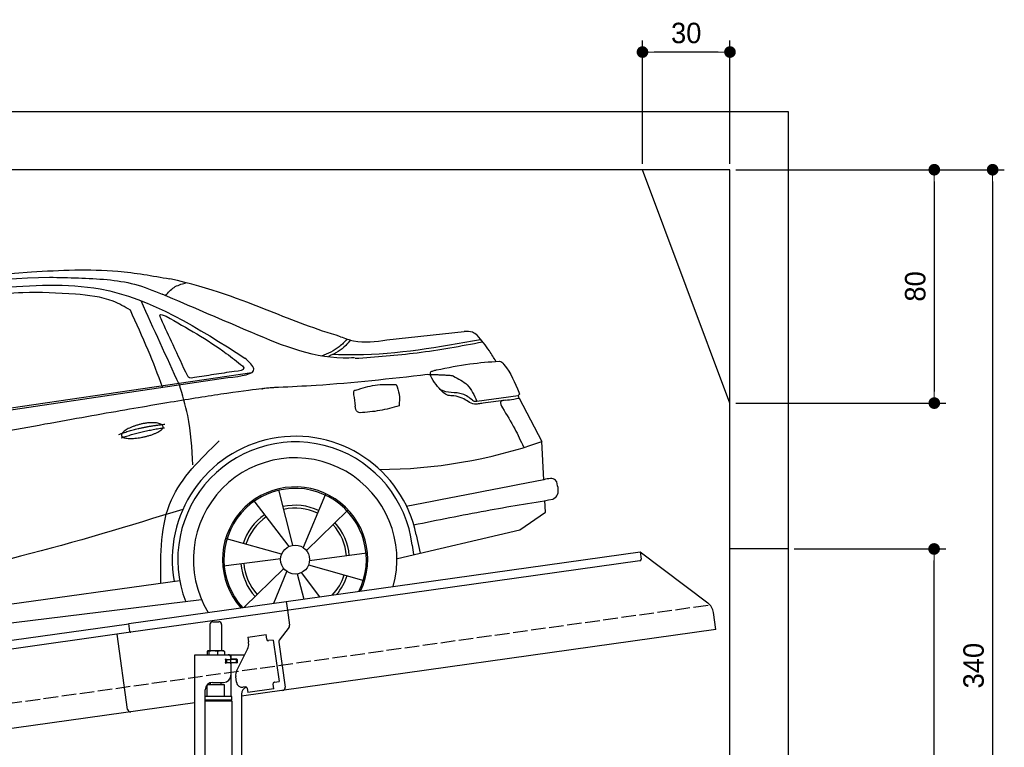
# Model space of a CAD drawing. Extents: x -311 to 6440, y -544 to 5764.
# Tile 6 of 6: x 3065 to 6440, y 3270 to 5764. Entities that reach past the tile are written whole.
import ezdxf

# ---------------------------------------------------------------- set-up
doc = ezdxf.new("R2010")
doc.units = 0
doc.header["$LTSCALE"] = 10
doc.header["$MEASUREMENT"] = 0
doc.linetypes.add('GEN3', pattern=[6.25, 5, -1.25])
doc.layers.get('0').update_dxf_attribs({"linetype": 'CONTINUOUS'})
doc.layers.get('DEFPOINTS').update_dxf_attribs({"linetype": 'CONTINUOUS'})
for name, color, linetype in [('3', 6, 'GEN3'), ('CAR', 1, 'CONTINUOUS'), ('SICHTBARE_KANTEN_DIN_', 7, 'CONTINUOUS')]:
    doc.layers.add(name, color=color, linetype=linetype)
doc.layers.add('AM_0', color=7, linetype='CONTINUOUS', lineweight=30)
doc.layers.add('AM_5', color=3, linetype='CONTINUOUS', lineweight=15)
doc.dimstyles.new('KLAUS_DXF', dxfattribs={"dimscale": 20, "dimtxt": 3.5, "dimasz": 2, "dimexe": 2, "dimexo": 1, "dimgap": 1.5, "dimtad": 1, "dimlfac": 0.1, "dimdsep": 46, "dimtxsty": 'STANDARD', "dimblk": 'DOT', "dimcen": 2, "dimclrd": 256, "dimclre": 256, "dimclrt": 2, "dimadec": 0, "dimazin": 0, "dimtfac": 1, "dimtmove": 2, "dimatfit": 3, "dimfxl": 1, "dimtolj": 1, "dimarcsym": 0})

# ---------------------------------------------------------------- blocks, each defined once
blk = doc.blocks.new('car_150_')
at = {"layer": 'CAR'}
for p, q in [((6993.7, 5277.2), (7129.2, 5288.8)), ((8349.8, 5065.2), (8614.8, 5095.9)), ((5703.5, 4603.8), (7806, 4931.3)), ((5748.6, 4619.9), (7887.1, 4949.3)), ((8659.8, 4857.1), (8801.1, 4877.5)), ((8805, 4869.2), (8883.2, 4720.4)), ((8891.2, 4589.9), (8883.2, 4720.4)), ((8033.2, 4358.3), (7982.9, 4548.5)), ((8143.1, 4534), (8068.7, 4350.5)), ((7897.5, 4510.1), (8019.3, 4353.9)), ((8898.1, 4478.2), (8895.6, 4518.3)), ((8079.5, 4340.6), (8219, 4479.2)), ((8810.7, 4417.6), (8898.1, 4478.2)), ((8391.6, 4316.2), (8810.7, 4417.6)), ((8455.6, 4397.8), (8469.1, 4334.6)), ((7994.7, 4327.2), (7804.9, 4378.7)), ((8442.3, 4361.7), (8446.4, 4329.7)), ((8286.5, 4333.3), (8090.4, 4305.9)), ((7795.4, 4285.5), (7991.5, 4312.9)), ((8087.2, 4291.6), (8277, 4240.1)), ((8002.4, 4278.2), (7867.9, 4144.6)), ((7969.2, 4159.6), (8013.2, 4268.3)), ((8048.7, 4260.5), (8071.6, 4173.8)), ((8127.2, 4182.1), (8062.7, 4264.8)), ((7646, 4233.7), (5761.2, 3956.2)), ((5689.3, 3904.2), (7721.3, 4169.7))]:
    blk.add_line(p, q, dxfattribs=at)
blk.add_circle((8041, 4309.4), 49.6, dxfattribs=at)
for centre, radius, start, end in [((8042.2, 4309.4), 422.7, 12.065, 190.707), ((8042.2, 4309.4), 403.4, 7.4461, 201.5292), ((8307.4, 6330.9), 1710.3, 270.6601, 289.6726), ((8041, 4309.4), 348.9, 345.0424, 211.6777), ((8041, 4309.4), 249, 334.6275, 221.995), ((8041, 4309.4), 244.1, 333.8517, 222.7626), ((8041, 4309.4), 186.2, 64.7762, 103.2667), ((8041, 4309.4), 186.2, 124.7762, 163.2667), ((8041, 4309.4), 176.5, 64.6018, 103.1816), ((8041, 4309.4), 176.5, 124.6018, 163.1816), ((8041, 4309.4), 176.5, 4.6018, 43.1816), ((8041, 4309.4), 186.2, 4.7762, 43.2667), ((8041, 4309.4), 186.2, 184.7762, 223.2667), ((8041, 4309.4), 176.5, 184.6018, 223.1816), ((8041, 4309.4), 176.5, 316.6896, 343.1816), ((8041, 4309.4), 186.2, 320.3371, 343.2667)]:
    blk.add_arc(centre, radius, start, end, dxfattribs=at)
for points, degree, knots in [([(7129.2, 5288.8), (7228.1, 5294.9), (7387.4, 5304.7), (7544.3, 5278.3), (7603.8, 5268.4)], 3, [0, 0, 0, 0, 296.050466, 476.332401, 476.332401, 476.332401, 476.332401]), ([(6590.3, 5194.3), (6790.1, 5231.4), (7055.2, 5280.6), (7323.2, 5267.8), (7389.2, 5264.7)], 3, [0, 0, 0, 0, 605.994997, 803.781644, 803.781644, 803.781644, 803.781644]), ([(8191, 5074.7), (8107.9, 5098.3), (7930.3, 5167), (7746.4, 5237.4), (7603.8, 5268.4)], 3, [5.571538, 5.571538, 5.571538, 5.571538, 32.165526, 64.936902, 64.936902, 64.936902, 64.936902]), ([(7010.2, 5233), (7130.8, 5242.4), (7438, 5266.3), (7702.5, 5100), (7863.2, 4999)], 3, [0, 0, 0, 0, 355.261483, 904.814862, 904.814862, 904.814862, 904.814862]), ([(7389.2, 5264.7), (7420.8, 5260.7), (7486.1, 5252.6), (7547.1, 5227.9), (7578.6, 5215.1)], 3, [0, 0, 0, 0, 95.129403, 196.544102, 196.544102, 196.544102, 196.544102]), ([(7590.1, 5210.4), (7598.8, 5221.2), (7616.6, 5243), (7643.8, 5250.6), (7657.5, 5254.4)], 3, [0, 0, 0, 0, 40.483158, 82.304269, 82.304269, 82.304269, 82.304269]), ([(7280.4, 5213.4), (7220.4, 5216.3), (7078, 5223.2), (6937, 5200.9), (6855.4, 5188)], 3, [0, 0, 0, 0, 179.578451, 426.729981, 426.729981, 426.729981, 426.729981]), ([(7469.5, 5159.8), (7450.1, 5170.8), (7392.1, 5203.7), (7325, 5209.6), (7280.4, 5213.4)], 3, [0, 0, 0, 0, 66.345015, 198.470892, 198.470892, 198.470892, 198.470892]), ([(8238.8, 5002.4), (8225.9, 5001.9), (8097.3, 4997.4), (7874.9, 5091.2), (7673.8, 5175.3), (7578.6, 5215.1)], 3, [0, 0, 0, 0, 38.601997, 385.248101, 697.121472, 697.121472, 697.121472, 697.121472]), ([(7582.2, 4896.4), (7565.7, 4939), (7531.3, 5028.2), (7490.7, 5114.7), (7469.5, 5159.8)], 3, [0, 0, 0, 0, 136.989327, 286.582756, 286.582756, 286.582756, 286.582756]), ([(7575.1, 5131.1), (7572.7, 5136.8), (7566.4, 5151.1), (7582.7, 5144.2), (7592.5, 5140)], 3, [0, 0, 0, 0, 14.214257, 36.026738, 36.026738, 36.026738, 36.026738]), ([(7668, 4935.3), (7650.2, 4969.8), (7620.8, 5036.6), (7588.5, 5099.8), (7575.1, 5131.1)], 3, [2.591518, 2.591518, 2.591518, 2.591518, 14.396583, 24.038621, 24.038621, 24.038621, 24.038621]), ([(7592.5, 5140), (7663.4, 5100.7), (7754.6, 5050.2), (7836.7, 4986.2), (7855.1, 4971.8)], 3, [0, 0, 0, 0, 242.296972, 312.074439, 312.074439, 312.074439, 312.074439]), ([(8213.4, 5067), (8204.8, 5057.5), (8180.8, 5030.7), (8147.4, 5016.7), (8125.8, 5007.6)], 3, [0, 0, 0, 0, 37.936628, 106.922734, 106.922734, 106.922734, 106.922734]), ([(8224.6, 5063.8), (8219.5, 5057.3), (8207.5, 5042.1), (8182.3, 5022), (8161, 5011.9), (8149.7, 5006.6)], 3, [0, 0, 0, 0, 24.71914, 58.083873, 95.394075, 95.394075, 95.394075, 95.394075]), ([(8163.6, 5014.3), (8190.3, 5013.8), (8360.5, 5010.7), (8528.5, 5042.5), (8670.3, 5069.3)], 3, [0, 0, 0, 0, 79.824219, 510.28314, 510.28314, 510.28314, 510.28314]), ([(8191, 5074.7), (8205.8, 5069.3), (8256.7, 5050.7), (8311.1, 5059.2), (8349.8, 5065.2)], 3, [0, 0, 0, 0, 46.804205, 160.961784, 160.961784, 160.961784, 160.961784]), ([(8659.2, 5083.2), (8653.8, 5087.2), (8640.8, 5096.8), (8624.4, 5096.2), (8614.8, 5095.9)], 3, [0, 0, 0, 0, 19.609343, 47.348199, 47.348199, 47.348199, 47.348199]), ([(8723.8, 4994.4), (8716.5, 5006.5), (8697.8, 5038.1), (8673.9, 5066), (8659.2, 5083.2)], 3, [0, 0, 0, 0, 42.278278, 110.016544, 110.016544, 110.016544, 110.016544]), ([(8240.9, 5001), (8312.1, 5006.7), (8458.8, 5018.5), (8603.3, 5046.3), (8677.8, 5060.7)], 3, [0, 0, 0, 0, 213.973217, 441.202015, 441.202015, 441.202015, 441.202015]), ([(7806, 4931.3), (7851.9, 4937.1), (7921.3, 4946), (7877.9, 4985.6), (7863.2, 4999)], 3, [0, 0, 0, 0, 93.644646, 141.842533, 141.842533, 141.842533, 141.842533]), ([(7855.1, 4971.8), (7856.9, 4969.4), (7866.6, 4956.8), (7844.9, 4954.5), (7827.4, 4952.7)], 3, [0, 0, 0, 0, 8.218705, 42.579443, 42.579443, 42.579443, 42.579443]), ([(8504.4, 4958.4), (8507.8, 4959.8), (8513.2, 4962), (8519, 4963.1), (8521.1, 4963.5)], 3, [0, 0, 0, 0, 10.993467, 17.505662, 17.505662, 17.505662, 17.505662]), ([(8521.1, 4963.5), (8558.7, 4971.4), (8629.4, 4986.3), (8701.3, 4992.4), (8734.9, 4995.3)], 3, [0, 0, 0, 0, 115.283952, 216.335245, 216.335245, 216.335245, 216.335245]), ([(8734.9, 4995.3), (8735.5, 4995.3), (8742.3, 4994.7), (8774, 4959.5), (8789.9, 4921.4), (8803.6, 4888.9)], 3, [0, 0, 0, 0, 1.734697, 20.495648, 128.700618, 128.700618, 128.700618, 128.700618]), ([(7690.7, 4930.9), (7682.9, 4929), (7673.3, 4926.7), (7668.9, 4934), (7668, 4935.3)], 3, [0, 0, 0, 0, 20.033107, 24.561149, 24.561149, 24.561149, 24.561149]), ([(7827.4, 4952.7), (7804.1, 4948.8), (7758.6, 4941.2), (7712.9, 4934.3), (7690.7, 4930.9)], 3, [0, 0, 0, 0, 70.948783, 138.444185, 138.444185, 138.444185, 138.444185]), ([(8489.1, 4946.9), (8362.2, 4931.3), (8192.7, 4910.5), (8022.3, 4901.3), (7979.4, 4899)], 3, [0, 0, 0, 0, 383.276615, 511.9713, 511.9713, 511.9713, 511.9713]), ([(8499.4, 4953.2), (8499.6, 4954.1), (8500.1, 4956.8), (8502.7, 4957.8), (8504.4, 4958.4)], 3, [0, 0, 0, 0, 2.821477, 7.666518, 7.666518, 7.666518, 7.666518]), ([(8514.3, 4920.1), (8507.6, 4929.7), (8500.3, 4940.1), (8499.5, 4952.2), (8499.4, 4953.2)], 3, [0, 0, 0, 0, 33.566473, 36.446484, 36.446484, 36.446484, 36.446484]), ([(8578.5, 4942.4), (8595.8, 4933.8), (8633.1, 4915.4), (8650.5, 4877.5), (8659.8, 4857.1)], 3, [0, 0, 0, 0, 56.143574, 121.02194, 121.02194, 121.02194, 121.02194]), ([(7687.8, 4631.1), (7684.2, 4688.1), (7678.4, 4781.5), (7650.4, 4870.6), (7639.4, 4905.3)], 3, [0, 0, 0, 0, 170.454794, 279.374153, 279.374153, 279.374153, 279.374153]), ([(8244.9, 4892.1), (8266.5, 4899), (8311.3, 4913.4), (8358.3, 4912.8), (8382.6, 4912.4)], 3, [0, 0, 0, 0, 67.706114, 140.005181, 140.005181, 140.005181, 140.005181]), ([(8382.6, 4912.4), (8386.9, 4901.5), (8396, 4877.8), (8394.2, 4852.5), (8393.3, 4838.9)], 3, [0, 0, 0, 0, 34.900949, 75.090232, 75.090232, 75.090232, 75.090232]), ([(8645.2, 4860.1), (8634.4, 4868.9), (8603, 4892.4), (8542.9, 4879.7), (8521, 4910.7), (8514.3, 4920.1)], 3, [0.658544, 0.658544, 0.658544, 0.658544, 4.748765, 12.290755, 15.589596, 15.589596, 15.589596, 15.589596]), ([(8581.1, 4874.9), (8574.1, 4874.8), (8553.6, 4874.6), (8539.3, 4890.4), (8529.9, 4900.7)], 3, [0, 0, 0, 0, 20.376363, 59.606847, 59.606847, 59.606847, 59.606847]), ([(8245.8, 4892.2), (8242.8, 4891.2), (8235.4, 4888.9), (8236.5, 4880.8), (8237.1, 4876.1)], 3, [0, 0, 0, 0, 8.69426, 20.870259, 20.870259, 20.870259, 20.870259]), ([(8629.7, 4855.7), (8623.1, 4860), (8608.2, 4869.6), (8590.8, 4873), (8581.1, 4874.9)], 3, [0, 0, 0, 0, 23.382166, 52.652276, 52.652276, 52.652276, 52.652276]), ([(8759.3, 4861.5), (8751.5, 4860.6), (8734.7, 4858.6), (8743.2, 4843.3), (8747.8, 4835.1)], 3, [0, 0, 0, 0, 18.78232, 40.52492, 40.52492, 40.52492, 40.52492]), ([(8757.3, 4861.2), (8766.9, 4862.5), (8782.9, 4864.6), (8798.7, 4867.9), (8805, 4869.2)], 3, [0, 0, 0, 0, 29.138804, 48.348385, 48.348385, 48.348385, 48.348385]), ([(8803.6, 4888.9), (8804.6, 4886.7), (8806.7, 4882.3), (8803, 4879.1), (8801.1, 4877.5)], 3, [0, 0, 0, 0, 6.560892, 13.117252, 13.117252, 13.117252, 13.117252]), ([(8260.3, 4814.7), (8256.8, 4815.3), (8246, 4817.1), (8244, 4829), (8242.7, 4837)], 3, [0, 0, 0, 0, 9.934216, 31.059147, 31.059147, 31.059147, 31.059147]), ([(8393.3, 4838.9), (8371.3, 4832.7), (8327.5, 4820.2), (8282.1, 4816.4), (8259.4, 4814.5)], 3, [0, 0, 0, 0, 68.25117, 136.398239, 136.398239, 136.398239, 136.398239]), ([(8664.2, 4847.7), (8660, 4847.2), (8647.9, 4845.9), (8636.9, 4851.8), (8629.7, 4855.7)], 3, [0, 0, 0, 0, 12.334473, 36.077303, 36.077303, 36.077303, 36.077303]), ([(8645.2, 4860.1), (8647, 4858.9), (8651.5, 4856.3), (8656.7, 4856.7), (8659.8, 4857.1)], 3, [0.11133, 0.11133, 0.11133, 0.11133, 0.733961, 1.64284, 1.64284, 1.64284, 1.64284]), ([(8752.5, 4860.5), (8727.9, 4857.2), (8698.8, 4853.2), (8669.8, 4848.6), (8664.2, 4847.7)], 3, [0, 0, 0, 0, 7.10149, 8.807008, 8.807008, 8.807008, 8.807008]), ([(8747.8, 4835.1), (8762.5, 4811.6), (8789.4, 4768.5), (8811, 4722.5), (8820.8, 4701.6)], 3, [0, 0, 0, 0, 83.27798, 152.299671, 152.299671, 152.299671, 152.299671]), ([(7442.5, 4729.7), (7440.4, 4737.7), (7458.8, 4757), (7537.7, 4789), (7634.5, 4769.9), (7553.7, 4725.9), (7469.8, 4714.2), (7444.6, 4721.7), (7442.5, 4729.7)], 5, [0, 0, 0, 0, 0, 0, 0.300106, 0.500106, 0.700106, 1, 1, 1, 1, 1, 1]), ([(7581.1, 4224.1), (7579.8, 4324.9), (7577.1, 4516.8), (7713.1, 4650.8), (7777.7, 4714.5)], 3, [0, 0, 0, 0, 288.299349, 549.189347, 549.189347, 549.189347, 549.189347]), ([(8935.7, 4582.7), (8934.4, 4584.7), (8925.5, 4598.3), (8907, 4593.8), (8891.2, 4589.9)], 3, [0, 0, 0, 0, 6.947087, 47.332504, 47.332504, 47.332504, 47.332504]), ([(8922.6, 4523), (8927.9, 4526.8), (8946.9, 4540.2), (8940.4, 4564.9), (8935.7, 4582.7)], 3, [0, 0, 0, 0, 18.607322, 66.126339, 66.126339, 66.126339, 66.126339]), ([(8446.2, 4431.7), (8528.5, 4449), (8686.8, 4482.3), (8846.1, 4509.8), (8922.6, 4523)], 3, [0, 0, 0, 0, 252.396589, 485.064773, 485.064773, 485.064773, 485.064773]), ([(7654.8, 4478.5), (7470.6, 4420.5), (6844.5, 4223.3), (6193.7, 4129.8), (5734.4, 4063.7)], 3, [0, 0, 0, 0, 579.00444, 1967.110779, 1967.110779, 1967.110779, 1967.110779])]:
    blk.add_open_spline(points, degree=degree, knots=knots, dxfattribs=at)
for points, degree in [([(7639.4, 4905.3), (7594.8, 5000.9), (7550.3, 5096.5), (7505.7, 5192.1)], 3), ([(8578.5, 4942.4), (8576.8, 4945.2), (8489.1, 4946.9)], 2), ([(7979.4, 4899), (7725, 4888.3), (5338.8, 4399.4)], 2), ([(8237.1, 4876.1), (8239, 4863.1), (8240.8, 4850), (8242.7, 4837)], 3), ([(8805, 4869.2), (8803.7, 4871.9), (8802.4, 4874.7), (8801.1, 4877.5)], 3), ([(7432.9, 4733.6), (7502, 4760.2), (7591.2, 4770)], 2), ([(7441.9, 4722), (7513, 4747.3), (7590.2, 4757.9)], 2), ([(8891.2, 4589.9), (8734.4, 4558.1), (8577.5, 4526.3), (8420.6, 4494.5)], 3)]:
    blk.add_open_spline(points, degree=degree, dxfattribs=at)
blk = doc.blocks.new('_DOT')
at = {"color": 0, "linetype": 'ByBlock'}
blk.add_line((-0.5, 0), (-1, 0), dxfattribs=at)
at = {"color": 0, "linetype": 'ByBlock', "const_width": 0.5}
blk.add_lwpolyline([(-0.25, 0, 1), (0.25, 0, 1)], format="xyb", close=True, dxfattribs=at)
blk = doc.blocks.new('*D6')
at = {"layer": 'AM_5', "lineweight": -2, "transparency": 16777216}
for p, q in [((5199.5, 5270), (5199.5, 5693.4)), ((5499.5, 5270), (5499.5, 5693.4)), ((5459.5, 5653.4), (5239.5, 5653.4))]:
    blk.add_line(p, q, dxfattribs=at)
at = {"layer": 'DEFPOINTS', "color": 0, "transparency": 16777216}
for p in [(5199.5, 5653.4), (5199.5, 5250), (5499.5, 5250)]:
    blk.add_point(p, dxfattribs=at)
at = {"layer": 'AM_5', "lineweight": -2, "transparency": 16777216, "xscale": 40, "yscale": 40, "zscale": 40, "rotation": 180}
blk.add_blockref('_DOT', (5199.5, 5653.4), dxfattribs=at)
at = {"layer": 'AM_5', "lineweight": -2, "transparency": 16777216, "xscale": 40, "yscale": 40, "zscale": 40}
blk.add_blockref('_DOT', (5499.5, 5653.4), dxfattribs=at)
at = {"layer": 'AM_5', "color": 2, "transparency": 16777216, "insert": (5349.5, 5718.4), "char_height": 70, "attachment_point": 5}
blk.add_mtext('\\A1;30', dxfattribs=at)
blk = doc.blocks.new('*D8')
at = {"layer": 'AM_5', "lineweight": -2, "transparency": 16777216}
for p, q in [((5519.5, 5250), (6240, 5250)), ((6200, 5210), (6200, 4490)), ((5519.5, 4450), (6240, 4450))]:
    blk.add_line(p, q, dxfattribs=at)
at = {"layer": 'DEFPOINTS', "color": 0, "transparency": 16777216}
for p in [(5499.5, 5250), (5499.5, 4450), (6200, 4450)]:
    blk.add_point(p, dxfattribs=at)
at = {"layer": 'AM_5', "lineweight": -2, "transparency": 16777216, "xscale": 40, "yscale": 40, "zscale": 40}
for p, rotation in [((6200, 5250), 90), ((6200, 4450), 270)]:
    blk.add_blockref('_DOT', p, dxfattribs=dict(at, rotation=rotation))
at = {"layer": 'AM_5', "color": 2, "transparency": 16777216, "insert": (6135, 4850), "char_height": 70, "attachment_point": 5, "rotation": 90}
blk.add_mtext('\\A1;80', dxfattribs=at)
blk = doc.blocks.new('*D11')
at = {"layer": 'AM_5', "lineweight": -2, "transparency": 16777216}
for p, q in [((5719.5, 3950), (6239.3, 3950)), ((6199.3, 1890), (6199.3, 3910)), ((6219.3, 1850), (6239.3, 1850))]:
    blk.add_line(p, q, dxfattribs=at)
at = {"layer": 'DEFPOINTS', "color": 0, "transparency": 16777216}
for p in [(5699.5, 3950), (6199.3, 3950), (6199.3, 1850)]:
    blk.add_point(p, dxfattribs=at)
at = {"layer": 'AM_5', "lineweight": -2, "transparency": 16777216, "xscale": 40, "yscale": 40, "zscale": 40}
for p, rotation in [((6199.3, 3950), 90), ((6199.3, 1850), 270)]:
    blk.add_blockref('_DOT', p, dxfattribs=dict(at, rotation=rotation))
at = {"layer": 'AM_5', "color": 2, "transparency": 16777216, "insert": (6134.3, 2900), "char_height": 70, "attachment_point": 5, "rotation": 90}
blk.add_mtext('\\A1;210', dxfattribs=at)
blk = doc.blocks.new('*D14')
at = {"layer": 'AM_5', "lineweight": -2, "transparency": 16777216}
for p, q in [((5519.5, 5250), (6440, 5250)), ((6400, 5210), (6400, 1890)), ((6019.5, 1850), (6440, 1850))]:
    blk.add_line(p, q, dxfattribs=at)
at = {"layer": 'DEFPOINTS', "color": 0, "transparency": 16777216}
for p in [(5499.5, 5250), (5999.5, 1850), (6400, 1850)]:
    blk.add_point(p, dxfattribs=at)
at = {"layer": 'AM_5', "lineweight": -2, "transparency": 16777216, "xscale": 40, "yscale": 40, "zscale": 40}
for p, rotation in [((6400, 5250), 90), ((6400, 1850), 270)]:
    blk.add_blockref('_DOT', p, dxfattribs=dict(at, rotation=rotation))
at = {"layer": 'AM_5', "color": 2, "transparency": 16777216, "insert": (6335, 3550), "char_height": 70, "attachment_point": 5, "rotation": 90}
blk.add_mtext('\\A1;340', dxfattribs=at)

msp = doc.modelspace()

# ---------------------------------------------------------------- linework, layer by layer
for p, q in [((-0.481, 5450.005), (5699.503, 5450.005)), ((5699.503, 5450.005), (5699.503, 1850.005)), ((5499.51, 4450.005), (5199.51, 5250.005)), ((5699.503, 3950.005), (5499.51, 3950.005)), ((3978.526, 3769.409), (5191.605, 3939.896)), ((5191.605, 3939.896), (5195.084, 3915.139)), ((5191.605, 3939.896), (5423.542, 3765.119)), ((5190.829, 3909.492), (3979.731, 3739.283)), ((3438.691, 3694.55), (3978.387, 3770.399)), ((3978.387, 3770.399), (3982.702, 3739.701)), ((3979.731, 3739.283), (3445.976, 3664.269)), ((3982.702, 3739.701), (3989.78, 3689.338)), ((5451.216, 3673.433), (5442.964, 3732.146)), ((959.991, 3345.181), (3438.83, 3693.559)), ((3442.588, 3666.822), (3438.691, 3694.55)), ((3716.715, 3690.64), (3716.715, 3600.64)), ((3726.715, 3700.64), (3746.715, 3700.64)), ((3756.715, 3690.64), (3756.715, 3600.64)), ((3987.863, 3681.928), (3954.55, 3637.719)), ((3445.976, 3664.269), (959.991, 3314.886)), ((3434.628, 3400.119), (3398.443, 3657.589)), ((5451.216, 3673.433), (3824.715, 3444.844)), ((3846.658, 3647.873), (3909.044, 3656.641)), ((3846.658, 3647.873), (3848.884, 3632.029)), ((3911.271, 3640.797), (3909.044, 3656.641)), ((3849.474, 3627.83), (3848.884, 3632.029)), ((3911.271, 3640.797), (3911.41, 3639.807)), ((3917.058, 3635.551), (3918.048, 3635.69)), ((3933.892, 3637.917), (3918.048, 3635.69)), ((3933.892, 3637.917), (3953.933, 3495.319)), ((3952.633, 3630.309), (3974.325, 3475.968)), ((3664.715, 3587.64), (3836.1, 3587.64)), ((3664.715, 3207.64), (3664.715, 3587.64)), ((3706.798, 3598.184), (3706.798, 3587.64)), ((3727.496, 3600.64), (3709.522, 3600.64)), ((3712.538, 3598.184), (3712.538, 3587.64)), ((3754.543, 3600.64), (3727.496, 3600.64)), ((3742.455, 3598.184), (3742.455, 3587.64)), ((3764.215, 3600.64), (3754.543, 3600.64)), ((3766.632, 3598.184), (3766.632, 3587.64)), ((3789.715, 3572.14), (3789.715, 3587.64)), ((3808.53, 3533.529), (3846, 3607.069)), ((3773.361, 3571.64), (3769.715, 3571.64)), ((3807.715, 3559.64), (3769.849, 3559.64)), ((3770.715, 3561.785), (3770.715, 3568.994)), ((3773.361, 3571.64), (3785.715, 3571.64)), ((3785.715, 3559.14), (3773.361, 3559.14)), ((3773.715, 3571.64), (3773.715, 3559.64)), ((3787.715, 3571.64), (3785.715, 3571.64)), ((3787.715, 3571.64), (3788.715, 3571.64)), ((3788.715, 3577.64), (3788.715, 3574.64)), ((3789.439, 3571.64), (3788.715, 3571.64)), ((3788.715, 3559.64), (3788.715, 3571.64)), ((3788.715, 3556.14), (3788.715, 3517.64)), ((3806.991, 3571.64), (3789.439, 3571.64)), ((3808.715, 3572.14), (3789.715, 3572.14)), ((3789.715, 3444.659), (3789.715, 3559.14)), ((3808.715, 3559.14), (3789.715, 3559.14)), ((3806.991, 3571.64), (3807.715, 3571.64)), ((3807.715, 3559.64), (3807.715, 3571.64)), ((3809.715, 3571.14), (3809.715, 3560.14)), ((3807.839, 3492.963), (3805.056, 3512.769)), ((3766.713, 3484.641), (3706.713, 3483.885)), ((3706.715, 3444.688), (3706.713, 3483.885)), ((3718.723, 3484.037), (3718.715, 3491.64)), ((3725.715, 3492.64), (3763.715, 3492.64)), ((3754.717, 3484.49), (3754.715, 3492.64)), ((3766.713, 3444.643), (3766.713, 3484.641)), ((3838.35, 3477.055), (3830.428, 3475.941)), ((3932.843, 3487.305), (3932.982, 3486.315)), ((3935.209, 3470.471), (3932.982, 3486.315)), ((3938.089, 3493.092), (3937.099, 3492.953)), ((3938.089, 3493.092), (3953.933, 3495.319)), ((3700.715, 3210.64), (3700.715, 3467.64)), ((3791.715, 3444.643), (3700.715, 3444.643)), ((3791.716, 3431.375), (3791.715, 3444.643)), ((3824.715, 3452.64), (3824.715, 2144.272)), ((3843.997, 3472.799), (3846.085, 3457.945)), ((3935.209, 3470.471), (3846.085, 3457.945)), ((3664.715, 3422.357), (959.991, 3042.233)), ((3791.716, 3431.375), (3700.715, 3431.375)), ((3788.716, 3429.643), (3700.715, 3429.643)), ((3791.716, 3427.911), (3700.715, 3427.911)), ((3788.716, 3429.643), (3791.716, 3431.375)), ((3788.716, 3429.643), (3791.716, 3427.911)), ((3789.715, 3429.066), (3789.715, 3430.22)), ((3791.713, 3427.911), (3791.812, 1671.652))]:
    msp.add_line(p, q)
msp.add_polyline3d([(3843.994, 3472.803, 0), (3843.994, 3472.803, 0), (3843.994, 3472.813, 0), (3843.994, 3472.823, 0), (3843.994, 3472.833, 0), (3843.994, 3472.833, 0), (3843.994, 3472.843, 0), (3843.994, 3472.853, 0), (3843.984, 3472.863, 0), (3843.984, 3472.863, 0), (3843.984, 3472.873, 0), (3843.984, 3472.883, 0), (3843.984, 3472.893, 0), (3843.984, 3472.903, 0), (3843.984, 3472.903, 0), (3843.984, 3472.913, 0), (3843.974, 3472.923, 0), (3843.974, 3472.933, 0), (3843.974, 3472.933, 0), (3843.974, 3472.943, 0), (3843.974, 3472.953, 0), (3843.974, 3472.963, 0), (3843.974, 3472.963, 0), (3843.974, 3472.973, 0), (3843.964, 3472.983, 0), (3843.964, 3472.993, 0), (3843.964, 3473.003, 0), (3843.964, 3473.003, 0), (3843.964, 3473.013, 0), (3843.964, 3473.023, 0), (3843.964, 3473.033, 0), (3843.954, 3473.033, 0), (3843.954, 3473.043, 0), (3843.954, 3473.053, 0), (3843.954, 3473.063, 0), (3843.954, 3473.063, 0), (3843.954, 3473.073, 0), (3843.944, 3473.083, 0), (3843.944, 3473.093, 0), (3843.944, 3473.103, 0), (3843.944, 3473.103, 0), (3843.944, 3473.113, 0), (3843.944, 3473.123, 0), (3843.944, 3473.133, 0), (3843.934, 3473.133, 0), (3843.934, 3473.143, 0), (3843.934, 3473.153, 0), (3843.934, 3473.163, 0), (3843.934, 3473.163, 0), (3843.934, 3473.173, 0), (3843.924, 3473.183, 0), (3843.924, 3473.193, 0), (3843.924, 3473.203, 0), (3843.924, 3473.203, 0), (3843.924, 3473.213, 0), (3843.924, 3473.223, 0), (3843.914, 3473.233, 0), (3843.914, 3473.233, 0), (3843.914, 3473.243, 0), (3843.914, 3473.253, 0), (3843.914, 3473.263, 0), (3843.904, 3473.273, 0), (3843.904, 3473.273, 0), (3843.904, 3473.283, 0), (3843.904, 3473.293, 0), (3843.904, 3473.303, 0), (3843.894, 3473.303, 0), (3843.894, 3473.313, 0), (3843.894, 3473.323, 0), (3843.894, 3473.333, 0), (3843.894, 3473.333, 0), (3843.894, 3473.343, 0), (3843.884, 3473.353, 0), (3843.884, 3473.363, 0), (3843.884, 3473.373, 0), (3843.884, 3473.373, 0), (3843.884, 3473.383, 0), (3843.874, 3473.393, 0), (3843.874, 3473.403, 0), (3843.874, 3473.403, 0), (3843.874, 3473.413, 0), (3843.864, 3473.423, 0), (3843.864, 3473.433, 0), (3843.864, 3473.433, 0), (3843.864, 3473.443, 0), (3843.864, 3473.453, 0), (3843.854, 3473.463, 0), (3843.854, 3473.473, 0), (3843.854, 3473.473, 0), (3843.854, 3473.483, 0), (3843.854, 3473.493, 0), (3843.844, 3473.503, 0), (3843.844, 3473.503, 0), (3843.844, 3473.513, 0), (3843.844, 3473.523, 0), (3843.834, 3473.533, 0), (3843.834, 3473.533, 0), (3843.834, 3473.543, 0), (3843.834, 3473.553, 0), (3843.824, 3473.563, 0), (3843.824, 3473.573, 0), (3843.824, 3473.573, 0), (3843.824, 3473.583, 0), (3843.824, 3473.593, 0), (3843.814, 3473.603, 0), (3843.814, 3473.603, 0), (3843.814, 3473.613, 0), (3843.814, 3473.623, 0), (3843.804, 3473.633, 0), (3843.804, 3473.633, 0), (3843.804, 3473.643, 0), (3843.804, 3473.653, 0), (3843.794, 3473.663, 0), (3843.794, 3473.673, 0), (3843.794, 3473.673, 0), (3843.794, 3473.683, 0), (3843.784, 3473.693, 0), (3843.784, 3473.703, 0), (3843.784, 3473.703, 0), (3843.784, 3473.713, 0), (3843.774, 3473.723, 0), (3843.774, 3473.733, 0), (3843.774, 3473.733, 0), (3843.764, 3473.743, 0), (3843.764, 3473.753, 0), (3843.764, 3473.763, 0), (3843.764, 3473.763, 0), (3843.754, 3473.773, 0)])
for centre, radius, start, end in [((5190.133, 3914.443), 5, 278, 8), ((5393.451, 3725.187), 50, 8, 53), ((3726.715, 3690.64), 10, 90, 180), ((3746.715, 3690.64), 10, 0, 90), ((3979.877, 3687.946), 10, 323, 8), ((3814.815, 3622.959), 35, 333, 8), ((3916.362, 3640.503), 5, 188, 278), ((3962.536, 3631.701), 10, 143, 188), ((3715.184, 3593.096), 9.808, 138.356376, 148.753006), ((3710.037, 3597.934), 2.754, 100.76608, 142.434274), ((3709.58, 3598.547), 2.094, 44.84476, 91.561935), ((3705.54, 3594.088), 8.108, 30.33762, 47.053163), ((3727.405, 3553.271), 47.367, 71.474333, 108.335359), ((3754.472, 3569.304), 31.336, 67.161985, 112.719952), ((3761.182, 3595.234), 6.199, 28.413387, 60.706774), ((3778.715, 3577.64), 10, 0, 90), ((3770.715, 3571.64), 1, 48.590378, 221.409622), ((3770.715, 3559.14), 1, 138.590378, 311.409622), ((3767.715, 3568.994), 3, 0, 41.409622), ((3767.715, 3561.785), 3, 318.590378, 0), ((3773.361, 3574.64), 3, 228.590378, 270), ((3773.361, 3556.14), 3, 90, 131.409622), ((3785.715, 3574.64), 3, 270, 0), ((3785.715, 3556.14), 3, 0, 90), ((3808.715, 3571.14), 1, 0, 90), ((3808.715, 3560.14), 1, 270, 0), ((3763.715, 3517.64), 25, 270, 0), ((3839.715, 3517.64), 35, 153, 188), ((3725.715, 3467.64), 25, 90, 180), ((3827.644, 3495.747), 20, 188, 278), ((3839.046, 3472.103), 5, 19.536959, 98), ((3937.794, 3488.001), 5, 98, 188), ((3849.715, 3452.64), 25, 108.64725, 180), ((3964.422, 3474.576), 10, 278, 8), ((3444.531, 3401.511), 10, 188, 278)]:
    msp.add_arc(centre, radius, start, end)
at = {"layer": '3'}
msp.add_line((423.4, 3054.675), (5430.808, 3758.42), dxfattribs=at)
at = {"layer": 'SICHTBARE_KANTEN_DIN_'}
for p, q in [((5499.51, 5250.005), (199.491, 5250.005)), ((5499.51, -99.995), (5499.51, 5250.005))]:
    msp.add_line(p, q, dxfattribs=at)
msp.add_arc((3445.559, 3667.24), 3, 188, 278, dxfattribs=at)

# ---------------------------------------------------------------- block references
at = {"layer": 'AM_0', "rotation": 359.5505213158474}
msp.add_blockref('car_150_', (-4065.797, -332.568), dxfattribs=at)

# ---------------------------------------------------------------- dimensions: what is measured, and where the dimension line sits
at = {"layer": 'AM_5'}
dim = msp.add_linear_dim(base=(5199.51, 5653.41), p1=(5499.51, 5250.005), p2=(5199.51, 5250.005), dimstyle='KLAUS_DXF', override={"dimtzin": 7}, dxfattribs=at)
dim.commit()
dim.dimension.update_dxf_attribs({"geometry": '*D6', "text_midpoint": (5349.51, 5718.41)})
for base, p1, p2, picture, middle in [((6199.991, 4450.005), (5499.51, 5250.005), (5499.51, 4450.005), '*D8', (6134.991, 4850.005)), ((6199.258, 3950.005), (6199.258, 1850.005), (5699.503, 3950.005), '*D11', (6134.258, 2900.005))]:
    dim = msp.add_linear_dim(base=base, p1=p1, p2=p2, angle=90, dimstyle='KLAUS_DXF', override={"dimtzin": 7}, dxfattribs=at)
    dim.commit()
    dim.dimension.update_dxf_attribs({"geometry": picture, "text_midpoint": middle})
dim = msp.add_linear_dim(base=(6399.991, 1850.005), p1=(5499.51, 5250.005), p2=(5999.51, 1850.005), angle=90, dimstyle='KLAUS_DXF', dxfattribs=at)
dim.commit()
dim.dimension.update_dxf_attribs({"geometry": '*D14', "text_midpoint": (6334.991, 3550.005)})

doc.saveas('drawing.dxf')
